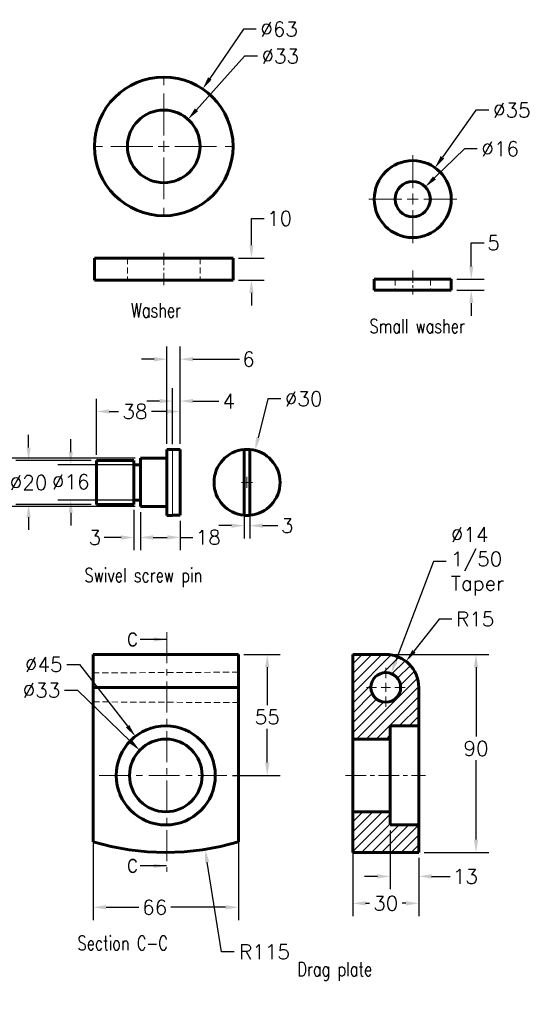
# Model space of a CAD drawing. Header units: inches. Extents: x -40 to 410, y -97 to 351.
# Tile 2 of 2: x 177 to 410, y -97 to 351. Entities that reach past the tile are written whole.
import ezdxf

# ---------------------------------------------------------------- set-up
doc = ezdxf.new("R2010")
doc.units = ezdxf.units.IN
doc.header["$LTSCALE"] = 0.75
for name, pattern in [('CENTER', [2, 1.25, -0.25, 0.25, -0.25]), ('CENTERX2', [20.32, 12.7, -2.54, 2.54, -2.54]), ('HIDDEN', [0.375, 0.25, -0.125])]:
    doc.linetypes.add(name, pattern=pattern)
for name, color, linetype, lineweight in [('CEN', 7, 'CENTER', 15), ('DIM', 7, 'Continuous', 15), ('HID', 7, 'HIDDEN', 20), ('OBJ', 7, 'Continuous', 60)]:
    doc.layers.add(name, color=color, linetype=linetype, lineweight=lineweight)
doc.styles.add('ROMANS', font='romans.shx')
doc.styles.add('SLDTEXTSTYLE0', font='txt', dxfattribs={"width": 0.75})
doc.dimstyles.new('DIM2', dxfattribs={"dimscale": 0, "dimtxt": 0.08, "dimasz": 0.07, "dimexe": 0.07, "dimexo": 0.03, "dimgap": 0.025, "dimtad": 0, "dimtih": 1, "dimtoh": 1, "dimdec": 0, "dimzin": 0, "dimdsep": 46, "dimtxsty": 'ROMANS', "dimcen": 0, "dimadec": 0, "dimazin": 0, "dimtfac": 1, "dimtdec": 0, "dimtofl": 0, "dimtmove": 0, "dimatfit": 3, "dimfxl": 0, "dimtolj": 1, "dimtzin": 0, "dimarcsym": 0})
doc.dimstyles.new('DIM2$3', dxfattribs={"dimscale": 0, "dimtxt": 0.08, "dimasz": 0.07, "dimexe": 0.07, "dimexo": 0.03, "dimgap": 0.025, "dimtad": 0, "dimtih": 1, "dimtoh": 1, "dimdec": 0, "dimzin": 0, "dimdsep": 46, "dimtxsty": 'ROMANS', "dimcen": 0, "dimadec": 0, "dimazin": 0, "dimtfac": 1, "dimtdec": 0, "dimtofl": 0, "dimtmove": 0, "dimatfit": 3, "dimfxl": 0, "dimtolj": 1, "dimtzin": 0, "dimarcsym": 0})
doc.dimstyles.new('DIM2$4', dxfattribs={"dimscale": 0, "dimtxt": 0.08, "dimasz": 0.07, "dimexe": 0.07, "dimexo": 0.03, "dimgap": 0.025, "dimtad": 0, "dimtih": 1, "dimtoh": 1, "dimdec": 0, "dimzin": 0, "dimdsep": 46, "dimtxsty": 'ROMANS', "dimcen": 0, "dimadec": 0, "dimazin": 0, "dimtfac": 1, "dimtdec": 0, "dimtofl": 0, "dimtmove": 0, "dimatfit": 3, "dimfxl": 0, "dimtolj": 1, "dimtzin": 0, "dimarcsym": 0})

# ---------------------------------------------------------------- blocks, each defined once
blk = doc.blocks.new('SW_CENTERMARK7')
at = {"color": 7, "linetype": 'CENTERX2'}
for p, q in [((198.15, 173.38), (198.15, 180.88)), ((195.65, 170.88), (188.15, 170.88)), ((200.65, 170.88), (208.15, 170.88)), ((198.15, 168.38), (198.15, 160.88))]:
    blk.add_line(p, q, dxfattribs=at)
at = {"color": 7, "linetype": 'Continuous'}
for q in [(196.9, 170.88), (198.15, 172.13), (198.15, 169.63), (199.4, 170.88)]:
    blk.add_line((198.15, 170.88), q, dxfattribs=at)
blk = doc.blocks.new('SW_CENTERMARK6')
at = {"color": 7, "linetype": 'CENTERX2'}
for p, q in [((141.57, 185.37), (141.57, 199.87)), ((139.07, 182.87), (124.57, 182.87)), ((144.07, 182.87), (158.57, 182.87)), ((141.57, 180.37), (141.57, 165.87))]:
    blk.add_line(p, q, dxfattribs=at)
at = {"color": 7, "linetype": 'Continuous'}
for q in [(141.57, 184.12), (140.32, 182.87), (141.57, 181.62), (142.82, 182.87)]:
    blk.add_line((141.57, 182.87), q, dxfattribs=at)
blk = doc.blocks.new('*D36')
at = {"layer": 'DEFPOINTS', "color": 0}
for p in [(373.02, 232.92), (382.13, 232.92), (373.02, 227.92)]:
    blk.add_point(p, dxfattribs=at)
at = {"layer": 'DIM', "color": 0, "lineweight": -2}
for p, q in [((382.13, 238.73), (382.13, 249.41)), ((382.13, 249.41), (387.95, 249.41)), ((375.51, 232.92), (387.95, 232.92)), ((375.51, 227.92), (387.95, 227.92)), ((382.13, 222.1), (382.13, 216.29))]:
    blk.add_line(p, q, dxfattribs=at)
at = {"layer": 'DIM', "color": 0}
for points in [[(381.17, 238.73), (383.1, 238.73), (382.13, 232.92)], [(381.17, 222.1), (383.1, 222.1), (382.13, 227.92)]]:
    blk.add_solid(points, dxfattribs=at)
at = {"layer": 'DIM', "color": 0, "insert": (392.24, 249.41), "char_height": 6.645, "attachment_point": 5, "style": 'ROMANS'}
blk.add_mtext('\\A1;5', dxfattribs=at)
blk = doc.blocks.new('*D37')
at = {"layer": 'DEFPOINTS', "color": 0}
for p in [(273.86, 242.55), (282.22, 242.55), (273.86, 232.55)]:
    blk.add_point(p, dxfattribs=at)
at = {"layer": 'DIM', "color": 0, "lineweight": -2}
for p, q in [((282.22, 248.36), (282.22, 260.58)), ((282.22, 260.58), (288.04, 260.58)), ((276.35, 242.55), (288.04, 242.55)), ((276.35, 232.55), (288.04, 232.55)), ((282.22, 226.73), (282.22, 220.92))]:
    blk.add_line(p, q, dxfattribs=at)
at = {"layer": 'DIM', "color": 0}
for points in [[(281.25, 248.36), (283.19, 248.36), (282.22, 242.55)], [(281.25, 226.73), (283.19, 226.73), (282.22, 232.55)]]:
    blk.add_solid(points, dxfattribs=at)
at = {"layer": 'DIM', "color": 0, "insert": (295.02, 260.58), "char_height": 6.645, "attachment_point": 5, "style": 'ROMANS'}
blk.add_mtext('\\A1;10', dxfattribs=at)
blk = doc.blocks.new('SW_CENTERMARK5')
at = {"color": 7, "linetype": 'Continuous'}
for q in [(160.49, 107.77), (159.24, 106.52), (160.49, 105.27), (161.74, 106.52)]:
    blk.add_line((160.49, 106.52), q, dxfattribs=at)
blk = doc.blocks.new('*D38')
at = {"layer": 'DEFPOINTS', "color": 0}
for p in [(278.95, 140.6), (281.45, 140.6), (278.95, 120.94)]:
    blk.add_point(p, dxfattribs=at)
at = {"layer": 'DIM', "color": 0, "lineweight": -2}
for p, q in [((278.95, 138.11), (278.95, 115.12)), ((281.45, 138.11), (281.45, 115.12)), ((273.13, 120.94), (267.32, 120.94)), ((287.26, 120.94), (294.19, 120.94))]:
    blk.add_line(p, q, dxfattribs=at)
at = {"layer": 'DIM', "color": 0}
for points in [[(273.13, 121.91), (273.13, 119.97), (278.95, 120.94)], [(287.26, 121.91), (287.26, 119.97), (281.45, 120.94)]]:
    blk.add_solid(points, dxfattribs=at)
at = {"layer": 'DIM', "color": 0, "insert": (298.48, 120.94), "char_height": 6.645, "attachment_point": 5, "style": 'ROMANS'}
blk.add_mtext('\\A1;3', dxfattribs=at)
blk = doc.blocks.new('*D39')
at = {"layer": 'DEFPOINTS', "color": 0}
for p in [(246.3, 177.55), (246.3, 155.55), (249.8, 155.6)]:
    blk.add_point(p, dxfattribs=at)
at = {"layer": 'DIM', "color": 0, "lineweight": -2}
for p, q in [((246.3, 158.04), (246.3, 183.36)), ((249.8, 158.09), (249.8, 183.36)), ((240.48, 177.55), (234.67, 177.55)), ((255.61, 177.55), (267.46, 177.55))]:
    blk.add_line(p, q, dxfattribs=at)
at = {"layer": 'DIM', "color": 0}
for points in [[(240.48, 178.52), (240.48, 176.58), (246.3, 177.55)], [(255.61, 178.52), (255.61, 176.58), (249.8, 177.55)]]:
    blk.add_solid(points, dxfattribs=at)
at = {"layer": 'DIM', "color": 0, "insert": (271.91, 177.55), "char_height": 6.645, "attachment_point": 5, "style": 'ROMANS'}
blk.add_mtext('\\A1;4', dxfattribs=at)
blk = doc.blocks.new('*D40')
at = {"layer": 'DEFPOINTS', "color": 0}
for p in [(159.73, 151.6), (231.8, 151.6), (231.8, 129.6)]:
    blk.add_point(p, dxfattribs=at)
at = {"layer": 'DIM', "color": 0, "lineweight": -2}
for p, q in [((159.73, 157.41), (159.73, 163.23)), ((229.31, 151.6), (153.92, 151.6)), ((229.31, 129.6), (153.92, 129.6)), ((159.73, 123.78), (159.73, 117.97))]:
    blk.add_line(p, q, dxfattribs=at)
at = {"layer": 'DIM', "color": 0}
for points in [[(158.76, 157.41), (160.7, 157.41), (159.73, 151.6)], [(158.76, 123.78), (160.7, 123.78), (159.73, 129.6)]]:
    blk.add_solid(points, dxfattribs=at)
at = {"layer": 'DIM', "color": 0, "insert": (159.73, 141.68), "char_height": 6.645, "attachment_point": 5, "style": 'ROMANS'}
blk.add_mtext('\\A1;%%c22', dxfattribs=at)
blk = doc.blocks.new('*D41')
at = {"layer": 'DEFPOINTS', "color": 0}
for p in [(200.1, 148.6), (231.8, 148.6), (231.8, 132.6)]:
    blk.add_point(p, dxfattribs=at)
at = {"layer": 'DIM', "color": 0, "lineweight": -2}
for p, q in [((200.1, 154.41), (200.1, 160.23)), ((229.31, 148.6), (194.29, 148.6)), ((229.31, 132.6), (194.29, 132.6)), ((200.1, 126.78), (200.1, 120.97))]:
    blk.add_line(p, q, dxfattribs=at)
at = {"layer": 'DIM', "color": 0}
for points in [[(199.13, 154.41), (201.07, 154.41), (200.1, 148.6)], [(199.13, 126.78), (201.07, 126.78), (200.1, 132.6)]]:
    blk.add_solid(points, dxfattribs=at)
at = {"layer": 'DIM', "color": 0, "insert": (200.1, 140.89), "char_height": 6.645, "attachment_point": 5, "style": 'ROMANS'}
blk.add_mtext('\\A1;%%c16', dxfattribs=at)
blk = doc.blocks.new('*D42')
at = {"layer": 'DEFPOINTS', "color": 0}
for p in [(180.92, 150.6), (211.8, 150.6), (211.8, 130.6)]:
    blk.add_point(p, dxfattribs=at)
at = {"layer": 'DIM', "color": 0, "lineweight": -2}
for p, q in [((180.92, 156.41), (180.92, 162.23)), ((209.31, 150.6), (175.1, 150.6)), ((209.31, 130.6), (175.1, 130.6)), ((180.92, 124.78), (180.92, 118.97))]:
    blk.add_line(p, q, dxfattribs=at)
at = {"layer": 'DIM', "color": 0}
for points in [[(179.95, 156.41), (181.89, 156.41), (180.92, 150.6)], [(179.95, 124.78), (181.89, 124.78), (180.92, 130.6)]]:
    blk.add_solid(points, dxfattribs=at)
at = {"layer": 'DIM', "color": 0, "insert": (180.92, 140.49), "char_height": 6.645, "attachment_point": 5, "style": 'ROMANS'}
blk.add_mtext('\\A1;%%c20', dxfattribs=at)
blk = doc.blocks.new('*D43')
at = {"layer": 'DEFPOINTS', "color": 0}
for p in [(228.8, 130.6), (231.8, 129.6), (231.8, 115.56)]:
    blk.add_point(p, dxfattribs=at)
at = {"layer": 'DIM', "color": 0, "lineweight": -2}
for p, q in [((228.8, 128.11), (228.8, 109.74)), ((231.8, 127.11), (231.8, 109.74)), ((222.98, 115.56), (215.33, 115.56)), ((237.61, 115.56), (243.43, 115.56))]:
    blk.add_line(p, q, dxfattribs=at)
at = {"layer": 'DIM', "color": 0}
for points in [[(222.98, 116.53), (222.98, 114.59), (228.8, 115.56)], [(237.61, 116.53), (237.61, 114.59), (231.8, 115.56)]]:
    blk.add_solid(points, dxfattribs=at)
at = {"layer": 'DIM', "color": 0, "insert": (211.04, 115.56), "char_height": 6.645, "attachment_point": 5, "style": 'ROMANS'}
blk.add_mtext('\\A1;3', dxfattribs=at)
blk = doc.blocks.new('*D44')
at = {"layer": 'DEFPOINTS', "color": 0}
for p in [(211.8, 172.82), (249.8, 155.6), (211.8, 150.6)]:
    blk.add_point(p, dxfattribs=at)
at = {"layer": 'DIM', "color": 0, "lineweight": -2}
for p, q in [((211.8, 153.09), (211.8, 178.64)), ((249.8, 158.09), (249.8, 178.64)), ((217.61, 172.82), (221.83, 172.82)), ((243.98, 172.82), (236.74, 172.82))]:
    blk.add_line(p, q, dxfattribs=at)
at = {"layer": 'DIM', "color": 0}
for points in [[(217.61, 173.79), (217.61, 171.85), (211.8, 172.82)], [(243.98, 173.79), (243.98, 171.85), (249.8, 172.82)]]:
    blk.add_solid(points, dxfattribs=at)
at = {"layer": 'DIM', "color": 0, "insert": (229.28, 172.82), "char_height": 6.645, "attachment_point": 5, "style": 'ROMANS'}
blk.add_mtext('\\A1;38', dxfattribs=at)
blk = doc.blocks.new('*D45')
at = {"layer": 'DEFPOINTS', "color": 0}
for p in [(249.8, 196.58), (243.8, 155.6), (249.8, 155.6)]:
    blk.add_point(p, dxfattribs=at)
at = {"layer": 'DIM', "color": 0, "lineweight": -2}
for p, q in [((243.8, 158.09), (243.8, 202.39)), ((249.8, 158.09), (249.8, 202.39)), ((237.98, 196.58), (232.17, 196.58)), ((255.61, 196.58), (276.77, 196.58))]:
    blk.add_line(p, q, dxfattribs=at)
at = {"layer": 'DIM', "color": 0}
for points in [[(237.98, 197.55), (237.98, 195.61), (243.8, 196.58)], [(255.61, 197.55), (255.61, 195.61), (249.8, 196.58)]]:
    blk.add_solid(points, dxfattribs=at)
at = {"layer": 'DIM', "color": 0, "insert": (280.9, 196.58), "char_height": 6.645, "attachment_point": 5, "style": 'ROMANS'}
blk.add_mtext('\\A1;6', dxfattribs=at)
blk = doc.blocks.new('*D15')
at = {"layer": 'DEFPOINTS', "color": 0}
for p in [(345.27, -15.07), (358.27, -27.57), (345.27, -38.45)]:
    blk.add_point(p, dxfattribs=at)
at = {"layer": 'DIM', "color": 0, "lineweight": -2}
for p, q in [((345.27, -17.56), (345.27, -44.26)), ((358.27, -30.06), (358.27, -44.26)), ((339.45, -38.45), (333.64, -38.45)), ((364.08, -38.45), (372.46, -38.45))]:
    blk.add_line(p, q, dxfattribs=at)
at = {"layer": 'DIM', "color": 0}
for points in [[(339.45, -37.48), (339.45, -39.42), (345.27, -38.45)], [(364.08, -37.48), (364.08, -39.42), (358.27, -38.45)]]:
    blk.add_solid(points, dxfattribs=at)
at = {"layer": 'DIM', "color": 0, "insert": (379.44, -38.45), "char_height": 6.645, "attachment_point": 5, "style": 'ROMANS'}
blk.add_mtext('\\A1;13', dxfattribs=at)
blk = doc.blocks.new('*D16')
at = {"layer": 'DEFPOINTS', "color": 0}
for p in [(276.29, 62.43), (289.4, 62.43), (271.04, 7.43)]:
    blk.add_point(p, dxfattribs=at)
at = {"layer": 'DIM', "color": 0, "lineweight": -2}
for p, q in [((278.78, 62.43), (295.22, 62.43)), ((289.4, 56.62), (289.4, 39.38)), ((289.4, 13.25), (289.4, 28.58)), ((273.53, 7.43), (295.22, 7.43))]:
    blk.add_line(p, q, dxfattribs=at)
at = {"layer": 'DIM', "color": 0}
for points in [[(288.43, 56.62), (290.37, 56.62), (289.4, 62.43)], [(288.43, 13.25), (290.37, 13.25), (289.4, 7.43)]]:
    blk.add_solid(points, dxfattribs=at)
at = {"layer": 'DIM', "color": 0, "insert": (289.4, 33.98), "char_height": 6.645, "attachment_point": 5, "style": 'ROMANS'}
blk.add_mtext('\\A1;55', dxfattribs=at)
blk = doc.blocks.new('*D17')
at = {"layer": 'DEFPOINTS', "color": 0}
for p in [(352.49, 59.27), (343.27, 47.43)]:
    blk.add_point(p, dxfattribs=at)
at = {"layer": 'DIM', "color": 0, "lineweight": -2}
for p, q in [((367.49, 78.52), (356.06, 63.85)), ((373.3, 78.52), (367.49, 78.52))]:
    blk.add_line(p, q, dxfattribs=at)
at = {"layer": 'DIM', "color": 0}
blk.add_solid([(355.29, 64.45), (356.82, 63.26), (352.49, 59.27)], dxfattribs=at)
at = {"layer": 'DIM', "color": 0, "insert": (383.92, 78.52), "char_height": 6.645, "attachment_point": 5, "style": 'ROMANS'}
blk.add_mtext('\\A1;R15', dxfattribs=at)
blk = doc.blocks.new('*D18')
at = {"layer": 'DEFPOINTS', "color": 0}
for p in [(328.27, -22.73), (358.27, -27.57), (358.27, -50.69)]:
    blk.add_point(p, dxfattribs=at)
at = {"layer": 'DIM', "color": 0, "lineweight": -2}
for p, q in [((328.27, -25.22), (328.27, -56.5)), ((358.27, -30.06), (358.27, -56.5)), ((334.08, -50.69), (335.81, -50.69)), ((352.45, -50.69), (350.72, -50.69))]:
    blk.add_line(p, q, dxfattribs=at)
at = {"layer": 'DIM', "color": 0}
for points in [[(334.08, -49.72), (334.08, -51.66), (328.27, -50.69)], [(352.45, -49.72), (352.45, -51.66), (358.27, -50.69)]]:
    blk.add_solid(points, dxfattribs=at)
at = {"layer": 'DIM', "color": 0, "insert": (343.27, -50.69), "char_height": 6.645, "attachment_point": 5, "style": 'ROMANS'}
blk.add_mtext('\\A1;30', dxfattribs=at)
blk = doc.blocks.new('*D19')
at = {"layer": 'DEFPOINTS', "color": 0}
for p in [(343.27, 62.43), (358.27, -27.57), (384.28, -27.57)]:
    blk.add_point(p, dxfattribs=at)
at = {"layer": 'DIM', "color": 0, "lineweight": -2}
for p, q in [((345.76, 62.43), (390.1, 62.43)), ((384.28, 56.62), (384.28, 25.09)), ((384.28, -21.75), (384.28, 14.3)), ((360.76, -27.57), (390.1, -27.57))]:
    blk.add_line(p, q, dxfattribs=at)
at = {"layer": 'DIM', "color": 0}
for points in [[(383.31, 56.62), (385.25, 56.62), (384.28, 62.43)], [(383.31, -21.75), (385.25, -21.75), (384.28, -27.57)]]:
    blk.add_solid(points, dxfattribs=at)
at = {"layer": 'DIM', "color": 0, "insert": (384.28, 19.69), "char_height": 6.645, "attachment_point": 5, "style": 'ROMANS'}
blk.add_mtext('\\A1;90', dxfattribs=at)
blk = doc.blocks.new('*D26')
at = {"layer": 'DEFPOINTS', "color": 0}
for p in [(210.29, 62.43), (276.29, 62.43), (276.29, -52.5)]:
    blk.add_point(p, dxfattribs=at)
at = {"layer": 'DIM', "color": 0, "lineweight": -2}
for p, q in [((210.29, 59.94), (210.29, -58.31)), ((276.29, 59.94), (276.29, -58.31)), ((216.11, -52.5), (230.96, -52.5)), ((270.48, -52.5), (245.55, -52.5))]:
    blk.add_line(p, q, dxfattribs=at)
at = {"layer": 'DIM', "color": 0}
for points in [[(216.11, -51.53), (216.11, -53.47), (210.29, -52.5)], [(270.48, -51.53), (270.48, -53.47), (276.29, -52.5)]]:
    blk.add_solid(points, dxfattribs=at)
at = {"layer": 'DIM', "color": 0, "insert": (238.25, -52.5), "char_height": 6.645, "attachment_point": 5, "style": 'ROMANS'}
blk.add_mtext('\\A1;66', dxfattribs=at)
blk = doc.blocks.new('*D46')
at = {"layer": 'DEFPOINTS', "color": 0}
for p in [(253.36, 305.59), (231.35, 281)]:
    blk.add_point(p, dxfattribs=at)
at = {"layer": 'DIM', "color": 0, "lineweight": -2}
for p, q in [((279.07, 334.32), (257.24, 309.93)), ((284.89, 334.32), (279.07, 334.32))]:
    blk.add_line(p, q, dxfattribs=at)
at = {"layer": 'DIM', "color": 0}
blk.add_solid([(256.52, 310.57), (257.96, 309.28), (253.36, 305.59)], dxfattribs=at)
at = {"layer": 'DIM', "color": 0, "insert": (295.35, 334.32), "char_height": 6.645, "attachment_point": 5, "style": 'ROMANS'}
blk.add_mtext('\\A1;∅33', dxfattribs=at)
blk = doc.blocks.new('*D47')
at = {"layer": 'DEFPOINTS', "color": 0}
for p in [(260.05, 319.36), (224.67, 267.24)]:
    blk.add_point(p, dxfattribs=at)
at = {"layer": 'DIM', "color": 0, "lineweight": -2}
for p, q in [((278.54, 346.6), (263.31, 324.17)), ((284.35, 346.6), (278.54, 346.6))]:
    blk.add_line(p, q, dxfattribs=at)
at = {"layer": 'DIM', "color": 0}
blk.add_solid([(262.51, 324.72), (264.12, 323.63), (260.05, 319.36)], dxfattribs=at)
at = {"layer": 'DIM', "color": 0, "insert": (294.81, 346.6), "char_height": 6.645, "attachment_point": 5, "style": 'ROMANS'}
blk.add_mtext('\\A1;∅63', dxfattribs=at)
blk = doc.blocks.new('*D48')
at = {"layer": 'DEFPOINTS', "color": 0}
for p in [(361.25, 274.91), (349.78, 263.75)]:
    blk.add_point(p, dxfattribs=at)
at = {"layer": 'DIM', "color": 0, "lineweight": -2}
for p, q in [((378.98, 292.17), (365.42, 278.97)), ((384.79, 292.17), (378.98, 292.17))]:
    blk.add_line(p, q, dxfattribs=at)
at = {"layer": 'DIM', "color": 0}
blk.add_solid([(364.74, 279.66), (366.09, 278.27), (361.25, 274.91)], dxfattribs=at)
at = {"layer": 'DIM', "color": 0, "insert": (395.26, 292.17), "char_height": 6.645, "attachment_point": 5, "style": 'ROMANS'}
blk.add_mtext('\\A1;∅16', dxfattribs=at)
blk = doc.blocks.new('*D49')
at = {"layer": 'DEFPOINTS', "color": 0}
for p in [(365.65, 283.6), (345.38, 255.06)]:
    blk.add_point(p, dxfattribs=at)
at = {"layer": 'DIM', "color": 0, "lineweight": -2}
for p, q in [((384.27, 309.8), (369.02, 288.34)), ((390.09, 309.8), (384.27, 309.8))]:
    blk.add_line(p, q, dxfattribs=at)
at = {"layer": 'DIM', "color": 0}
blk.add_solid([(368.23, 288.9), (369.81, 287.77), (365.65, 283.6)], dxfattribs=at)
at = {"layer": 'DIM', "color": 0, "insert": (400.55, 309.8), "char_height": 6.645, "attachment_point": 5, "style": 'ROMANS'}
blk.add_mtext('\\A1;∅35', dxfattribs=at)
blk = doc.blocks.new('*D50')
at = {"layer": 'DEFPOINTS', "color": 0}
for p in [(283.83, 155.15), (276.56, 126.05)]:
    blk.add_point(p, dxfattribs=at)
at = {"layer": 'DIM', "color": 0, "lineweight": -2}
for p, q in [((289.68, 178.59), (285.24, 160.79)), ((295.5, 178.59), (289.68, 178.59))]:
    blk.add_line(p, q, dxfattribs=at)
at = {"layer": 'DIM', "color": 0}
blk.add_solid([(284.3, 161.03), (286.18, 160.56), (283.83, 155.15)], dxfattribs=at)
at = {"layer": 'DIM', "color": 0, "insert": (305.96, 178.59), "char_height": 6.645, "attachment_point": 5, "style": 'ROMANS'}
blk.add_mtext('\\A1;∅30', dxfattribs=at)
blk = doc.blocks.new('*D53')
at = {"layer": 'DEFPOINTS', "color": 0}
for p in [(243.29, 87.43), (261.2, -26.16)]:
    blk.add_point(p, dxfattribs=at)
at = {"layer": 'DIM', "color": 0, "lineweight": -2}
for p, q in [((268.55, -72.73), (262.11, -31.91)), ((274.36, -72.73), (268.55, -72.73))]:
    blk.add_line(p, q, dxfattribs=at)
at = {"layer": 'DIM', "color": 0}
blk.add_solid([(263.07, -31.76), (261.15, -32.06), (261.2, -26.16)], dxfattribs=at)
at = {"layer": 'DIM', "color": 0, "insert": (288.15, -72.73), "char_height": 6.645, "attachment_point": 5, "style": 'ROMANS'}
blk.add_mtext('\\A1;R115', dxfattribs=at)
blk = doc.blocks.new('*D58')
at = {"layer": 'DEFPOINTS', "color": 0}
for p in [(345.66, 53.75), (340.88, 41.12)]:
    blk.add_point(p, dxfattribs=at)
at = {"layer": 'DIM', "color": 0, "lineweight": -2}
for p, q in [((364.95, 104.69), (347.72, 59.19)), ((370.77, 104.69), (364.95, 104.69))]:
    blk.add_line(p, q, dxfattribs=at)
at = {"layer": 'DIM', "color": 0}
blk.add_solid([(346.81, 59.53), (348.63, 58.84), (345.66, 53.75)], dxfattribs=at)
at = {"layer": 'DIM', "color": 0, "insert": (372.84, 104.69), "char_height": 6.645, "attachment_point": 4, "style": 'ROMANS'}
blk.add_mtext('\\A1;∅14\\P1/50 \\PTaper', dxfattribs=at)
blk = doc.blocks.new('*D59')
at = {"layer": 'DEFPOINTS', "color": 0}
for p in [(229.48, 25.19), (257.1, -10.33)]:
    blk.add_point(p, dxfattribs=at)
at = {"layer": 'DIM', "color": 0, "lineweight": -2}
for p, q in [((198.28, 57.83), (204.09, 57.83)), ((204.09, 57.83), (225.91, 29.78))]:
    blk.add_line(p, q, dxfattribs=at)
at = {"layer": 'DIM', "color": 0}
blk.add_solid([(226.67, 30.38), (225.14, 29.19), (229.48, 25.19)], dxfattribs=at)
at = {"layer": 'DIM', "color": 0, "insert": (187.81, 57.83), "char_height": 6.645, "attachment_point": 5, "style": 'ROMANS'}
blk.add_mtext('\\A1;∅45', dxfattribs=at)
blk = doc.blocks.new('*D60')
at = {"layer": 'DEFPOINTS', "color": 0}
for p in [(231.4, 18.88), (255.18, -4.01)]:
    blk.add_point(p, dxfattribs=at)
at = {"layer": 'DIM', "color": 0, "lineweight": -2}
for p, q in [((197.27, 46.14), (203.09, 46.14)), ((203.09, 46.14), (227.22, 22.91))]:
    blk.add_line(p, q, dxfattribs=at)
at = {"layer": 'DIM', "color": 0}
blk.add_solid([(227.89, 23.61), (226.54, 22.21), (231.4, 18.88)], dxfattribs=at)
at = {"layer": 'DIM', "color": 0, "insert": (186.81, 46.14), "char_height": 6.645, "attachment_point": 5, "style": 'ROMANS'}
blk.add_mtext('\\A1;∅33', dxfattribs=at)
blk = doc.blocks.new('*D61')
at = {"layer": 'DEFPOINTS', "color": 0}
for p in [(231.8, 129.6), (249.8, 125.65), (231.8, 115.63)]:
    blk.add_point(p, dxfattribs=at)
at = {"layer": 'DIM', "color": 0, "lineweight": -2}
for p, q in [((231.8, 127.11), (231.8, 109.81)), ((249.8, 123.16), (249.8, 109.81)), ((237.61, 115.63), (243.98, 115.63)), ((249.8, 115.63), (255.61, 115.63))]:
    blk.add_line(p, q, dxfattribs=at)
at = {"layer": 'DIM', "color": 0}
for points in [[(237.61, 116.6), (237.61, 114.66), (231.8, 115.63)], [(243.98, 116.6), (243.98, 114.66), (249.8, 115.63)]]:
    blk.add_solid(points, dxfattribs=at)
at = {"layer": 'DIM', "color": 0, "insert": (262.59, 115.63), "char_height": 6.645, "attachment_point": 5, "style": 'ROMANS'}
blk.add_mtext('\\A1;18', dxfattribs=at)

msp = doc.modelspace()

# ---------------------------------------------------------------- hatches: boundary and pattern name
at = {"layer": 'DIM'}
h = msp.add_hatch(dxfattribs=at)
h.set_pattern_fill('ANSI31', color=256, style=0)
h.set_pattern_definition([(45, (-42.98, -160.3824), (-2.245064, 2.245064), [])])
h.paths.add_polyline_path([(328.27, 23.93), (345.27, 23.93), (345.27, 29.93), (358.27, 29.93), (358.27, 47.43, 0.414214), (343.27, 62.43), (328.37, 62.43), (328.27, 62.33)])
h.paths.add_polyline_path([(336.52, 47.43, -1), (350.02, 47.43, -1)], flags=16)
h.paths.add_polyline_path([(345.27, -15.06), (345.27, -9.06), (328.27, -9.06), (328.27, -27.57), (358.27, -27.57), (358.27, -15.06)])

# ---------------------------------------------------------------- linework, layer by layer
at = {"layer": 'CEN', "ltscale": 6}
for p, q in [((242.36, 244.88), (242.36, 230.1)), ((355.52, 236.92), (355.52, 225.92))]:
    msp.add_line(p, q, dxfattribs=at)
at = {"layer": 'CEN', "ltscale": 15}
for p, q in [((243.7, 72.57), (243.7, -36.31)), ((213.01, 7.43), (271.04, 7.43))]:
    msp.add_line(p, q, dxfattribs=at)
at = {"layer": 'CEN', "ltscale": 10}
msp.add_line((324.97, 7.43), (361.29, 7.43), dxfattribs=at)
at = {"layer": 'DIM'}
for p, q in [((343.27, 51.59), (343.27, 56.26)), ((343.27, 45.36), (343.27, 49.51)), ((339.11, 47.43), (334.44, 47.43)), ((341.19, 47.43), (345.34, 47.43)), ((347.42, 47.43), (352.1, 47.43)), ((343.27, 43.28), (343.27, 38.6))]:
    msp.add_line(p, q, dxfattribs=at)
at = {"layer": 'HID', "ltscale": 15}
for p, q in [((225.86, 242.55), (225.86, 232.55)), ((258.86, 242.55), (258.86, 232.55)), ((347.52, 232.92), (347.52, 227.92)), ((363.52, 232.92), (363.52, 227.92))]:
    msp.add_line(p, q, dxfattribs=at)
at = {"layer": 'HID'}
msp.add_line((246.3, 125.65), (246.3, 155.55), dxfattribs=at)
at = {"layer": 'HID', "color": 0, "ltscale": 15}
for p, q in [((276.29, 54.35), (210.29, 54.02)), ((210.29, 40.85), (276.29, 40.52))]:
    msp.add_line(p, q, dxfattribs=at)
at = {"layer": 'OBJ'}
for p, q in [((210.86, 242.55), (242.36, 242.55)), ((210.86, 242.55), (210.86, 232.55)), ((242.36, 242.55), (273.86, 242.55)), ((273.86, 232.55), (273.86, 242.55)), ((338.02, 232.92), (355.52, 232.92)), ((355.52, 232.92), (373.02, 232.92)), ((373.02, 227.92), (373.02, 232.92)), ((210.86, 232.55), (242.36, 232.55)), ((242.36, 232.55), (273.86, 232.55)), ((338.02, 227.92), (355.52, 227.92)), ((355.52, 227.92), (373.02, 227.92)), ((243.8, 140.6), (243.8, 155.6)), ((246.3, 155.6), (243.8, 155.6)), ((246.3, 155.55), (246.3, 155.6)), ((249.8, 155.55), (246.3, 155.55)), ((249.8, 125.65), (249.8, 155.55)), ((278.95, 125.65), (278.95, 155.55)), ((281.45, 155.55), (281.45, 125.65)), ((211.8, 140.6), (211.8, 150.6)), ((228.8, 150.6), (211.8, 150.6)), ((228.8, 140.6), (228.8, 150.6)), ((231.8, 148.6), (228.8, 148.6)), ((231.8, 140.6), (231.8, 151.6)), ((243.8, 151.6), (231.8, 151.6)), ((211.8, 130.6), (211.8, 140.6)), ((228.8, 130.6), (228.8, 140.6)), ((231.8, 129.6), (231.8, 140.6)), ((243.8, 125.6), (243.8, 140.6)), ((211.8, 130.6), (228.8, 130.6)), ((228.8, 132.6), (231.8, 132.6)), ((231.8, 129.6), (243.8, 129.6)), ((243.8, 125.6), (246.3, 125.6)), ((246.3, 125.6), (246.3, 125.65)), ((246.3, 125.65), (249.8, 125.65)), ((210.29, 47.43), (210.29, 62.43)), ((276.29, 62.43), (276.29, 47.43)), ((328.27, 62.43), (328.27, 23.93)), ((328.27, 62.43), (343.27, 62.43)), ((328.27, 62.33), (328.37, 62.43)), ((276.29, 47.43), (210.29, 47.43)), ((210.29, 47.43), (210.29, -22.73)), ((276.29, -22.73), (276.29, 47.43)), ((358.27, 47.43), (358.27, 29.93)), ((345.27, 23.93), (345.27, 29.93)), ((345.27, 29.93), (358.27, 29.93)), ((358.27, -15.06), (358.27, 29.93)), ((328.27, 23.93), (345.27, 23.93)), ((328.27, -9.06), (328.27, 23.93)), ((345.27, -9.06), (345.27, 23.93)), ((328.27, -9.06), (328.27, -27.57)), ((345.27, -9.06), (328.27, -9.06)), ((345.27, -15.06), (345.27, -9.06)), ((358.27, -15.06), (345.27, -15.06)), ((358.27, -15.06), (358.27, -27.57)), ((358.27, -27.57), (328.27, -27.57))]:
    msp.add_line(p, q, dxfattribs=at)
at = {"layer": 'OBJ', "ltscale": 15}
msp.add_line((338.02, 232.92), (338.02, 227.92), dxfattribs=at)
at = {"layer": 'OBJ', "color": 7}
msp.add_line((210.29, 62.43), (276.29, 62.43), dxfattribs=at)
at = {"layer": 'OBJ'}
for centre, radius in [((242.36, 293.3), 31.5), ((242.36, 293.3), 16.5), ((355.52, 269.33), 17.5), ((355.52, 269.33), 8), ((343.27, 47.43), 6.75), ((243.29, 7.43), 16.5)]:
    msp.add_circle(centre, radius, dxfattribs=at)
at = {"layer": 'OBJ', "color": 7}
msp.add_circle((243.29, 7.43), 22.5, dxfattribs=at)
at = {"layer": 'OBJ'}
for centre, radius, start, end in [((280.2, 140.6), 15, 94.7802, 265.2198), ((280.2, 140.6), 15, 85.2198, 94.7802), ((280.2, 140.6), 15, 274.7802, 85.2198), ((280.2, 140.6), 15, 265.2198, 274.7802), ((343.27, 47.43), 15, 0, 90), ((243.29, 87.43), 115, 253.3242, 286.6758)]:
    msp.add_arc(centre, radius, start, end, dxfattribs=at)

# ---------------------------------------------------------------- block references
at = {"layer": 'CEN', "xscale": 2, "yscale": 2, "zscale": 2}
for name in ['SW_CENTERMARK6', 'SW_CENTERMARK7', 'SW_CENTERMARK5']:
    msp.add_blockref(name, (-40.79, -72.44), dxfattribs=at)

# ---------------------------------------------------------------- texts
at = {"layer": 'DIM', "color": 7, "char_height": 6.45, "attachment_point": 2, "style": 'SLDTEXTSTYLE0'}
for s, insert in [('{\\Fromans.shx;Washer}', (238.82, 222.05)), ('{\\Fromans.shx;Small washer}', (357.54, 214.83)), ('{\\Fromans.shx;Swivel screw pin}', (233.11, 101.64)), ('C', (228.12, 72.43)), ('C', (228.12, -30.46)), ('{\\Fromans.shx;Section C-C }', (223.7, -65.52)), ('{\\Fromans.shx;Drag plate}', (320.08, -77.36))]:
    msp.add_mtext(s, dxfattribs=dict(at, insert=insert))

# ---------------------------------------------------------------- dimensions: what is measured, and where the dimension line sits
at = {"layer": 'DIM'}
for p1, p2, picture, middle in [((224.67, 267.24), (260.05, 319.36), '*D47', (294.81, 346.6)), ((231.35, 281), (253.36, 305.59), '*D46', (295.35, 334.32)), ((345.38, 255.06), (365.65, 283.6), '*D49', (400.55, 309.8)), ((349.78, 263.75), (361.25, 274.91), '*D48', (395.26, 292.17)), ((276.56, 126.05), (283.83, 155.15), '*D50', (305.96, 178.59)), ((257.1, -10.33), (229.48, 25.19), '*D59', (187.81, 57.83)), ((255.18, -4.01), (231.4, 18.88), '*D60', (186.81, 46.14))]:
    dim = msp.add_diameter_dim_2p(p1=p1, p2=p2, dimstyle='DIM2$3', override={"dimscale": 83.066586}, dxfattribs=at)
    dim.commit()
    dim.dimension.update_dxf_attribs({"geometry": picture, "text_midpoint": middle, "dimtype": 163})
for base, p1, p2, angle, picture, middle in [((282.22, 242.55), (273.86, 232.55), (273.86, 242.55), 90, '*D37', (295.02, 260.58)), ((382.13, 232.92), (373.02, 227.92), (373.02, 232.92), 90, '*D36', (392.24, 249.41)), ((289.4, 62.43), (271.04, 7.43), (276.29, 62.43), 90, '*D16', (289.4, 33.98)), ((384.28, -27.57), (343.27, 62.43), (358.27, -27.57), 270, '*D19', (384.28, 19.69))]:
    dim = msp.add_linear_dim(base=base, p1=p1, p2=p2, angle=angle, dimstyle='DIM2', override={"dimscale": 83.066586}, dxfattribs=at)
    dim.commit()
    dim.dimension.update_dxf_attribs({"geometry": picture, "text_midpoint": middle, "dimtype": 160})
for base, p1, p2, picture, middle in [((249.8, 196.58), (243.8, 155.6), (249.8, 155.6), '*D45', (280.9, 196.58)), ((246.29754089, 177.5468054), (249.79754089, 155.59860525), (246.29754089, 155.54643117), '*D39', (271.91167947, 177.5468054)), ((211.8, 172.82), (249.8, 155.6), (211.8, 150.6), '*D44', (229.28, 172.82)), ((231.8, 115.63), (249.8, 125.65), (231.8, 129.6), '*D61', (262.59, 115.63)), ((345.27, -38.45), (358.27, -27.57), (345.27, -15.07), '*D15', (379.44, -38.45)), ((358.27, -50.69), (328.27, -22.73), (358.27, -27.57), '*D18', (343.27, -50.69))]:
    dim = msp.add_linear_dim(base=base, p1=p1, p2=p2, dimstyle='DIM2', override={"dimscale": 83.066586}, dxfattribs=at)
    dim.commit()
    dim.dimension.update_dxf_attribs({"geometry": picture, "text_midpoint": middle, "dimtype": 160})
for base, p1, p2, picture, middle in [((159.73, 151.6), (231.8, 129.6), (231.8, 151.6), '*D40', (159.73, 141.68)), ((180.92, 150.6), (211.8, 130.6), (211.8, 150.6), '*D42', (180.92, 140.49)), ((200.1, 148.6), (231.8, 132.6), (231.8, 148.6), '*D41', (200.1, 140.89))]:
    dim = msp.add_linear_dim(base=base, p1=p1, p2=p2, angle=90, text='%%c<>', dimstyle='DIM2', override={"dimscale": 83.066586}, dxfattribs=at)
    dim.commit()
    dim.dimension.update_dxf_attribs({"geometry": picture, "text_midpoint": middle, "dimtype": 160})
at = {"layer": 'DIM', "color": 7}
for base, p1, p2, picture, middle in [((278.94600097, 120.93635638), (281.44600097, 140.59860525), (278.94600097, 140.59860525), '*D38', (298.48129433, 120.93635638)), ((231.8, 115.56), (228.8, 130.6), (231.8, 129.6), '*D43', (211.04, 115.56))]:
    dim = msp.add_linear_dim(base=base, p1=p1, p2=p2, dimstyle='DIM2', override={"dimscale": 83.066586}, dxfattribs=at)
    dim.commit()
    dim.dimension.update_dxf_attribs({"geometry": picture, "text_midpoint": middle, "dimtype": 160})
at = {"layer": 'DIM'}
dim = msp.add_diameter_dim_2p(p1=(340.88, 41.12), p2=(345.66, 53.75), text='<>\\P1/50 \\PTaper', dimstyle='DIM2$3', override={"dimscale": 83.066586}, dxfattribs=at)
dim.commit()
dim.dimension.update_dxf_attribs({"geometry": '*D58', "text_midpoint": (385.98, 104.69), "dimtype": 163})
for center, mpoint, picture, middle in [((243.29, 87.43), (261.2, -26.16), '*D53', (288.15, -72.73)), ((343.27, 47.43), (352.49, 59.27), '*D17', (383.92, 78.52))]:
    dim = msp.add_radius_dim(center=center, mpoint=mpoint, dimstyle='DIM2$4', override={"dimscale": 83.066586}, dxfattribs=at)
    dim.commit()
    dim.dimension.update_dxf_attribs({"geometry": picture, "text_midpoint": middle, "dimtype": 164})
at = {"layer": 'DIM', "color": 7}
dim = msp.add_linear_dim(base=(276.29, -52.5), p1=(210.29, 62.43), p2=(276.29, 62.43), angle=180, dimstyle='DIM2', override={"dimscale": 83.066586}, dxfattribs=at)
dim.commit()
dim.dimension.update_dxf_attribs({"geometry": '*D26', "text_midpoint": (238.25, -52.5), "dimtype": 160})

# ---------------------------------------------------------------- leaders
at = {"layer": 'DIM'}
for points in [[(243.61, 69.22), (231.58, 69.22)], [(243.61, -33.67), (231.58, -33.67)]]:
    msp.add_leader(points, dimstyle='DIM2', override={"dimscale": 83.066586}, dxfattribs=at)

doc.saveas('drawing.dxf')
